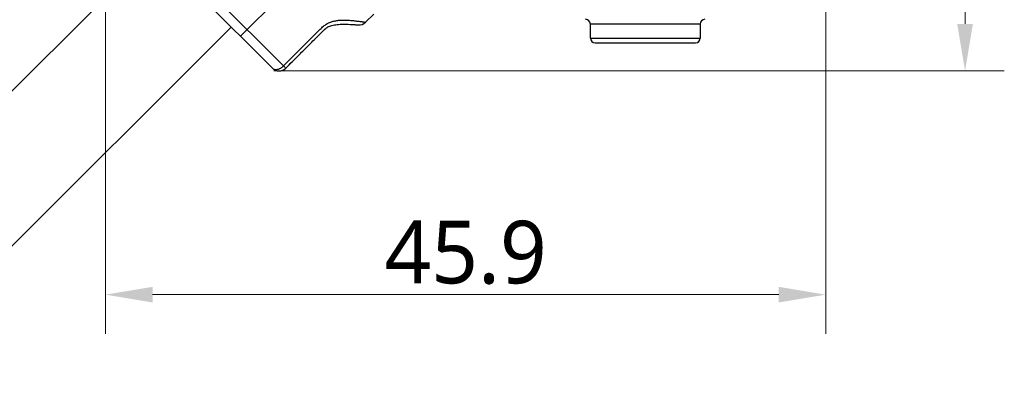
# Model space of a CAD drawing. Extents: x -434 to -60, y 236 to 507.
# Tile 10 of 22: x -235 to -172, y 255 to 278. Entities that reach past the tile are written whole.
import ezdxf

# ---------------------------------------------------------------- set-up
doc = ezdxf.new("R2010")
doc.units = 0
doc.header["$MEASUREMENT"] = 0
doc.layers.get('0').update_dxf_attribs({"linetype": 'CONTINUOUS'})
doc.layers.get('Defpoints').update_dxf_attribs({"linetype": 'CONTINUOUS'})
doc.layers.add('20_ALL_FEATURES', color=7, linetype='CONTINUOUS')
doc.styles.add('尺寸值样式', font='Roboto-Regular.ttf', dxfattribs={"height": 4})
doc.dimstyles.new('1直线标注', dxfattribs={"dimtxt": 4, "dimasz": 3, "dimexe": 2.5, "dimexo": 0, "dimtad": 1, "dimdec": 1, "dimdsep": 46, "dimtxsty": '尺寸值样式', "dimcen": 0, "dimclrd": 8, "dimclre": 8, "dimclrt": 7, "dimadec": 0, "dimazin": 0, "dimtp": 0.001, "dimtm": 0.001, "dimtfac": 1, "dimtdec": 1, "dimtmove": 0, "dimatfit": 0, "dimldrblk": '_FILLED', "dimfxl": 1, "dimtolj": 1, "dimlwd": 15, "dimlwe": 15, "dimarcsym": 0})

# ---------------------------------------------------------------- blocks, each defined once
blk = doc.blocks.new('*D689')
at = {"color": 8, "lineweight": 15}
for p, q in [((-229.086, 285.584), (-229.086, 257.581)), ((-183.197, 280.561), (-183.197, 257.581)), ((-186.197, 260.081), (-226.086, 260.081))]:
    blk.add_line(p, q, dxfattribs=at)
at = {"color": 8}
for points in [[(-226.086, 260.581), (-226.086, 259.581), (-229.086, 260.081)], [(-186.197, 259.581), (-186.197, 260.581), (-183.197, 260.081)]]:
    blk.add_solid(points, dxfattribs=at)
at = {"layer": 'Defpoints', "color": 0}
for p in [(-229.086, 285.584), (-183.197, 280.561), (-229.086, 260.081)]:
    blk.add_point(p, dxfattribs=at)
at = {"color": 7, "insert": (-206.141, 262.761), "char_height": 4, "attachment_point": 5, "style": '尺寸值样式'}
blk.add_mtext('\\A1;45.9{}{{\\H0.7x;}{}}', dxfattribs=at)
blk = doc.blocks.new('_FILLED')
at = {"color": 0, "linetype": 'ByBlock'}
blk.add_solid([(0, 0), (-1, 0.167), (-1, -0.167)], dxfattribs=at)
blk = doc.blocks.new('*D690')
at = {"color": 8, "lineweight": 15}
for p, q in [((-189.197, 334.65), (-171.824, 334.65)), ((-174.324, 331.65), (-174.324, 277.353)), ((-218.368, 274.353), (-171.824, 274.353))]:
    blk.add_line(p, q, dxfattribs=at)
at = {"color": 8}
for points in [[(-173.824, 331.65), (-174.824, 331.65), (-174.324, 334.65)], [(-174.824, 277.353), (-173.824, 277.353), (-174.324, 274.353)]]:
    blk.add_solid(points, dxfattribs=at)
at = {"layer": 'Defpoints', "color": 0}
for p in [(-189.197, 334.65), (-218.368, 274.353), (-174.324, 274.353)]:
    blk.add_point(p, dxfattribs=at)
at = {"color": 7, "insert": (-177.004, 304.501), "char_height": 4, "attachment_point": 5, "rotation": 90, "style": '尺寸值样式'}
blk.add_mtext('\\A1;60.3{}{{\\H0.7x;}{}}', dxfattribs=at)

msp = doc.modelspace()

# ---------------------------------------------------------------- linework, layer by layer
at = {"layer": '20_ALL_FEATURES'}
for p, q in [((-228.9101, 284.9951), (-218.4468, 274.5317)), ((-226.4466, 283.3802), (-217.7457, 274.6795)), ((-226.0225, 282.1072), (-248.4378, 259.692)), ((-220.4857, 276.5707), (-215.536, 281.5203)), ((-212.0005, 277.9849), (-212.5185, 277.4669)), ((-213.2838, 277.3142), (-213.1478, 277.3047)), ((-213.1478, 277.3047), (-213.0053, 277.2942)), ((-213.0053, 277.2942), (-212.9929, 277.2933)), ((-212.993, 277.2932), (-212.9867, 277.2927)), ((-212.9866, 277.293), (-212.9871, 277.2932)), ((-212.9866, 277.2928), (-212.9866, 277.293)), ((-191.1969, 277.3499), (-198.1969, 277.3499)), ((-198.1969, 276.4499), (-198.1969, 277.3499)), ((-191.1969, 277.3499), (-191.1969, 276.4499)), ((-221.0728, 277.1575), (-243.488, 254.7422)), ((-198.1969, 276.4499), (-191.1969, 276.4499)), ((-197.8969, 276.1499), (-191.4969, 276.1499)), ((-217.0888, 275.0453), (-217.6005, 274.5336)), ((-218.4485, 274.5332), (-218.4481, 274.5327)), ((-217.608, 274.5411), (-217.6, 274.5328))]:
    msp.add_line(p, q, dxfattribs=at)
msp.add_lwpolyline([(-215.1401, 276.9912), (-215.1189, 277.0101), (-215.0944, 277.0315), (-215.0704, 277.0516), (-215.0468, 277.0708), (-215.0235, 277.0889), (-215.0058, 277.102)], dxfattribs=at)
for centre, radius, start, end in [((-212.9427, 277.8912), 0.6, 265.804222, 315), ((-198.4969, 277.3499), 0.3, 0, 90), ((-190.8969, 277.3499), 0.3, 90, 180), ((-197.8969, 276.4499), 0.3, 180, 270), ((-191.4969, 276.4499), 0.3, 270, 0), ((-218.0239, 274.9574), 0.6, 225.034463, 314.961635), ((-218.2661, 274.7136), 0.2564, 225.188775, 225.796722), ((-218.2654, 274.7143), 0.2574, 225.798815, 229.004145)]:
    msp.add_arc(centre, radius, start, end, dxfattribs=at)
for points, knots in [([(-217.7457, 274.6795), (-217.6183, 274.807), (-217.3636, 275.062), (-216.9815, 275.4444), (-216.6629, 275.7629), (-216.408, 276.0176), (-216.2167, 276.2086), (-216.0253, 276.3995), (-215.866, 276.5588), (-215.7389, 276.6865), (-215.6437, 276.7823), (-215.5485, 276.8783), (-215.4531, 276.974), (-215.3564, 277.0685), (-215.2571, 277.1598), (-215.1539, 277.2463), (-215.0636, 277.3121), (-214.9885, 277.3592), (-214.9125, 277.4018), (-214.8155, 277.4473), (-214.6973, 277.4913), (-214.5795, 277.5261), (-214.463, 277.553), (-214.3485, 277.5733), (-214.2365, 277.5878), (-214.0931, 277.6006), (-213.9217, 277.6063), (-213.7262, 277.6011), (-213.5443, 277.5889), (-213.3761, 277.5735), (-213.2213, 277.5569), (-213.0804, 277.5403), (-212.9538, 277.5251), (-212.8576, 277.5131), (-212.7884, 277.5041), (-212.7425, 277.498), (-212.7008, 277.4923), (-212.6634, 277.487), (-212.6301, 277.4824), (-212.6012, 277.4783), (-212.5767, 277.4747), (-212.559, 277.4721), (-212.547, 277.4704), (-212.5397, 277.4693), (-212.5335, 277.4684), (-212.5284, 277.4678), (-212.5243, 277.4673), (-212.5216, 277.467), (-212.5201, 277.4669), (-212.5193, 277.4668), (-212.5188, 277.4668), (-212.5185, 277.4669), (-212.5185, 277.4669)], [0, 0, 0, 0, 0.0849173, 0.1698345, 0.2547518, 0.2972104, 0.339669, 0.3821277, 0.4245863, 0.4458156, 0.4670448, 0.4882739, 0.5095036, 0.5307315, 0.551946, 0.5731098, 0.594136, 0.6045501, 0.6148696, 0.6351586, 0.6549522, 0.6742398, 0.6930153, 0.7112733, 0.7290154, 0.7462369, 0.7790774, 0.8097736, 0.8383836, 0.8649374, 0.889401, 0.911712, 0.93179, 0.9494966, 0.9574142, 0.9646843, 0.9712967, 0.9772441, 0.9825185, 0.9871091, 0.9910051, 0.9942009, 0.9955367, 0.9966981, 0.9976853, 0.9984982, 0.9991364, 0.9995993, 0.9997649, 0.9998866, 0.9999646, 1, 1, 1, 1]), ([(-217.5999, 274.5329), (-217.5041, 274.6287), (-217.233, 274.8998), (-216.7866, 275.3462), (-216.2607, 275.8722), (-215.7345, 276.3981), (-215.3361, 276.7975), (-215.0626, 277.0696), (-214.8677, 277.1936), (-214.5985, 277.2831), (-214.2495, 277.3323), (-213.8363, 277.3429), (-213.5016, 277.3285), (-213.3218, 277.3169), (-213.2837, 277.3143)], [0, 0, 0, 0, 0.0869614, 0.2461062, 0.405251, 0.5643958, 0.7235406, 0.767608, 0.8116753, 0.8557427, 0.8998101, 0.9438774, 0.9879448, 1, 1, 1, 1]), ([(-213.2837, 277.3143), (-213.1828, 277.3074), (-213.084, 277.2999), (-212.995, 277.2933), (-212.993, 277.2932)], [0, 0, 0, 0, 0.9779575, 1, 1, 1, 1]), ([(-218.4342, 274.5201), (-218.4152, 274.5035), (-218.3707, 274.4752), (-218.2926, 274.4518), (-218.2054, 274.4471), (-218.1123, 274.4608), (-218.0162, 274.4922), (-217.8868, 274.557), (-217.7985, 274.6265), (-217.7455, 274.6797)], [0, 0, 0, 0, 0.0985309, 0.2024135, 0.3146347, 0.436505, 0.5678194, 0.7071881, 1, 1, 1, 1]), ([(-217.7455, 274.6797), (-217.716, 274.65), (-217.6701, 274.6039), (-217.6243, 274.5577), (-217.608, 274.5411)], [0, 0, 0, 0, 0.6431286, 1, 1, 1, 1])]:
    msp.add_open_spline(points, degree=3, knots=knots, dxfattribs=at)

# ---------------------------------------------------------------- dimensions: what is measured, and where the dimension line sits
dim = msp.add_linear_dim(base=(-174.3238, 274.3527), p1=(-189.1969, 334.6499), p2=(-218.3681, 274.3527), angle=90, text='60.3{}{{\\H0.7x;}{}}', dimstyle='1直线标注')
dim.commit()
dim.dimension.update_dxf_attribs({"geometry": '*D690', "text_midpoint": (-174.3238, 304.5013), "dimtype": 160})
dim = msp.add_linear_dim(base=(-229.0859, 260.0813), p1=(-183.1969, 280.5607), p2=(-229.0859, 285.5842), text='45.9{}{{\\H0.7x;}{}}', dimstyle='1直线标注')
dim.commit()
dim.dimension.update_dxf_attribs({"geometry": '*D689', "text_midpoint": (-206.1414, 262.7613)})

doc.saveas('drawing.dxf')
